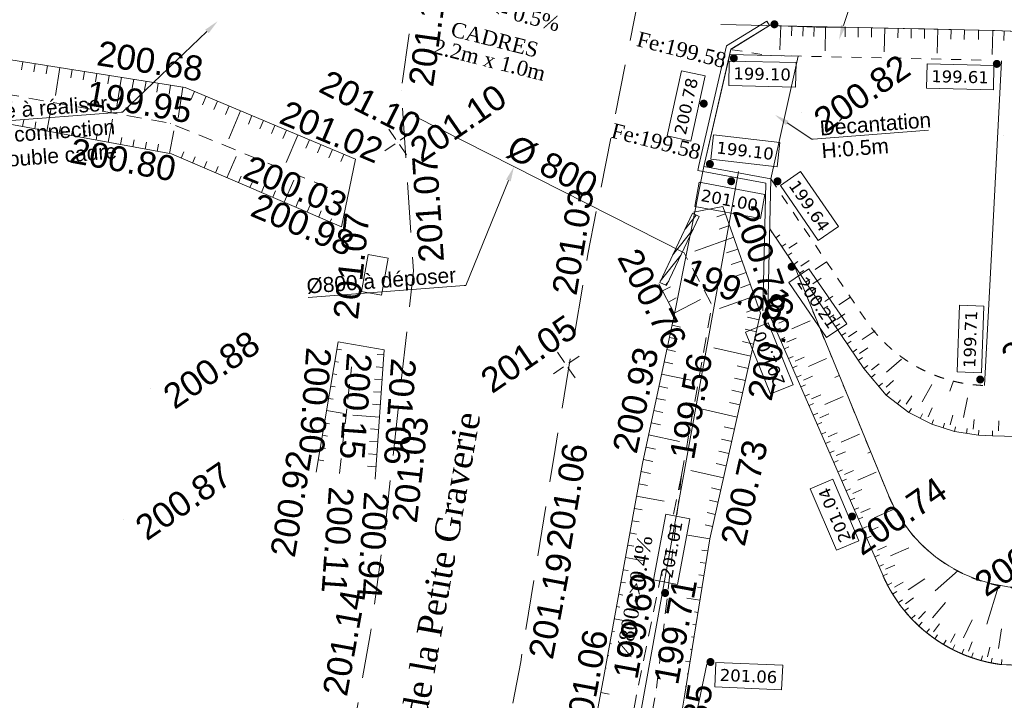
# Model space of a CAD drawing. Header units: millimetres. Extents: x -446952 to 537903, y -185749 to 168493.
# Tile 35 of 155: x -202182 to -162685, y 78045 to 105338. Entities that reach past the tile are written whole.
import ezdxf
from ezdxf.xclip import XClip

# ---------------------------------------------------------------- set-up
doc = ezdxf.new("R2010")
doc.units = ezdxf.units.MM
doc.header["$MEASUREMENT"] = 0
doc.header["$XCLIPFRAME"] = 0
for name, pattern in [('CHEMIN', [3000, 2000, -1000]), ('FOSSE', [1000, 600, -400]), ('Grille', [800, 400, -400]), ('Wipeout_Contour', [1000, 0, -1000])]:
    doc.linetypes.add(name, pattern=pattern)
for name, color, linetype in [('02 AF-17-0322 ZAE POMME- CHANTIER-2018-09-26_2_-3 CALLAGE 3D PLATEFORME NOUE DE DERIVATION', 7, 'Continuous'), ('02 AF-17-0322 ZAE POMME- CHANTIER-2018-09-26_2_0000-VALORIS-NOUE DERIV BASSIN', 7, 'Continuous'), ('02 AF-17-0322 ZAE POMME- CHANTIER-2018-09-26_2_0000-VALORIS-NOUE DERIV BASSIN TEXTE ET COTES', 7, 'Continuous'), ('02 AF-17-0322 ZAE POMME- CHANTIER-2018-09-26_2_2D - Dessins placés - Géomètre.2D', 7, 'Continuous'), ('02 AF-17-0322 ZAE POMME- CHANTIER-2018-09-26_2_X-PTS TOPO-TEXTE TOPOALT', 7, 'Continuous'), ('02 AF-17-0322 ZAE POMME- CHANTIER-2018-09-26_2_X-PTS TOPO-TOPOPOINT', 7, 'Continuous'), ('02 AF-17-0322 ZAE POMME- CHANTIER-2018-09-26_2_Y-FDP TOPO-TOP_AXE_FOSSE', 7, 'Continuous'), ('02 AF-17-0322 ZAE POMME- CHANTIER-2018-09-26_2_Y-FDP TOPO-TOP_BARBULE', 7, 'Continuous'), ('02 AF-17-0322 ZAE POMME- CHANTIER-2018-09-26_2_Y-FDP TOPO-TOP_BATI', 7, 'Continuous'), ('02 AF-17-0322 ZAE POMME- CHANTIER-2018-09-26_2_Y-FDP TOPO-TOP_BORNE', 7, 'Continuous'), ('02 AF-17-0322 ZAE POMME- CHANTIER-2018-09-26_2_Y-FDP TOPO-TOP_TALUS', 7, 'Continuous'), ('02 AF-17-0322 ZAE POMME- CHANTIER-2018-09-26_2_Y-FDP TOPO-TOP_VOIRIE', 7, 'Continuous'), ('02 AF-17-0322 ZAE POMME- CHANTIER-2018-09-26_2_Y-RESEAU EXISTANT FDP-TOP_PLUVIAL_800', 7, 'Continuous'), ('02 AF-17-0322 ZAE POMME- CHANTIER-2018-09-26_2_Y-RESEAU EXISTANT FDP-TOP_PLUVIAL_TEXTE', 7, 'Continuous'), ('02 AF-17-0322 ZAE POMME- CHANTIER-2018-09-26_2_Y-RESEAU EXISTANT FDP-TOP_PTT_symb', 7, 'Continuous'), ('2D - Dessins placés - Géomètre.2D', 7, 'Continuous')]:
    doc.layers.add(name, color=color, linetype=linetype)
doc.styles.add('STYLE_GENERE_1', font='txt')
doc.styles.add('STYLE_GENERE_3', font='verdana.ttf')
doc.styles.add('STYLE_GENERE_4', font='txt')

# ---------------------------------------------------------------- blocks, each defined once
blk = doc.blocks.new('Dessin_1_2', base_point=(-56559339, -2771872408))
at = {"color": 254, "linetype": 'Wipeout_Contour', "lineweight": 0, "ltscale": 2094265.569888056}
blk.add_wipeout([(-446952, -185749), (537903, -185749), (537903, 168493), (-446952, 168064)], dxfattribs=at).dxf.layer = '02 AF-17-0322 ZAE POMME- CHANTIER-2018-09-26_2_2D - Dessins placés - Géomètre.2D'
at = {"layer": '02 AF-17-0322 ZAE POMME- CHANTIER-2018-09-26_2_0000-VALORIS-NOUE DERIV BASSIN TEXTE ET COTES', "linetype": 'Continuous', "lineweight": 15}
for points in [[(-194739, 104940), (-194601, 104795), (-194236, 105282)], [(-194739, 104940), (-194601, 104795), (-194236, 105282)], [(-171775, 105244, 1), (-172039, 105063, 1)], [(-169035, 105076), (-169226, 105136), (-169313, 104534)], [(-169035, 105076), (-169226, 105136), (-169313, 104534)], [(-173404, 103885, 1), (-173667, 103703, 1)], [(-162853, 103658, 1), (-163117, 103476, 1)], [(-174609, 102064, 1), (-174872, 101883, 1)], [(-171448, 101113), (-171338, 101279), (-171893, 101527)], [(-174363, 99644, 1), (-174627, 99463, 1)], [(-182671, 98928), (-182485, 98853), (-182352, 99446)], [(-182671, 98928), (-182485, 98853), (-182352, 99446)], [(-173511, 98951, 1), (-173774, 98770, 1)], [(-171651, 98949, 1), (-171915, 98768, 1)], [(-171083, 95524, 1), (-171346, 95342, 1)], [(-172116, 93554, 1), (-172379, 93373, 1)], [(-163521, 91000, 1), (-163784, 90818, 1)], [(-168660, 85506, 1), (-168924, 85325, 1)], [(-176160, 82439, 1), (-176423, 82258, 1)], [(-174340, 79672, 1), (-174604, 79491, 1)]]:
    blk.add_hatch(color=7, dxfattribs=at).paths.add_polyline_path(points)
at = {"layer": '02 AF-17-0322 ZAE POMME- CHANTIER-2018-09-26_2_Y-FDP TOPO-TOP_BATI', "linetype": 'Continuous', "lineweight": 15, "true_color": 0xa80f02}
h = blk.add_hatch(dxfattribs=at)
h.set_pattern_fill('ANSI31_0002', color=14, style=0, pattern_type=2)
h.set_pattern_definition([(52.07999562, (-400989695.41, -426957145.74), (-200.3726431, 156.09823354), [])])
h.paths.add_polyline_path([(-176506, 94804), (-176234, 94675), (-174923, 97446), (-175194, 97574)])
at = {"layer": '02 AF-17-0322 ZAE POMME- CHANTIER-2018-09-26_2_-3 CALLAGE 3D PLATEFORME NOUE DE DERIVATION', "color": 8, "linetype": 'Continuous', "lineweight": 15, "flags": 128}
for points in [[(-173650, 104141), (-174737, 99445)], [(-174973, 99285), (-172254, 98785), (-172367, 93658)]]:
    blk.add_lwpolyline(points, dxfattribs=at)
at = {"layer": '02 AF-17-0322 ZAE POMME- CHANTIER-2018-09-26_2_0000-VALORIS-NOUE DERIV BASSIN', "color": 7, "linetype": 'Continuous', "lineweight": 15}
for p, q in [((-172099, 105110), (-172099, 105111)), ((-171652, 105094), (-171687, 104136)), ((-171204, 105077), (-171218, 104696)), ((-170756, 105061), (-170770, 104682)), ((-170308, 105044), (-170322, 104668)), ((-169861, 105028), (-169871, 104091)), ((-169073, 105039), (-169075, 104655)), ((-168541, 105028), (-168550, 104644)), ((-168010, 105016), (-168018, 104632)), ((-167478, 105004), (-167499, 104044)), ((-166946, 104993), (-166955, 104609)), ((-166415, 104981), (-166423, 104597)), ((-165883, 104969), (-165891, 104585)), ((-165351, 104957), (-165372, 103998)), ((-164820, 104946), (-164828, 104562)), ((-164288, 104934), (-164296, 104550)), ((-163717, 104922), (-163725, 104538)), ((-163146, 104909), (-163177, 103949)), ((-162690, 104890), (-162706, 104506)), ((-172095, 96951), (-172095, 96951)), ((-171855, 96595), (-171689, 96706)), ((-171329, 96172), (-170997, 96395)), ((-171615, 96238), (-171449, 96350)), ((-171375, 95882), (-171209, 95993)), ((-171134, 95525), (-170969, 95637)), ((-170849, 95459), (-170517, 95682)), ((-170277, 95326), (-169818, 95635)), ((-170894, 95169), (-170729, 95280)), ((-170654, 94812), (-170489, 94924)), ((-170369, 94746), (-170037, 94969)), ((-170414, 94456), (-170249, 94568)), ((-170174, 94099), (-170009, 94211)), ((-169888, 94033), (-169557, 94256)), ((-169317, 93900), (-168858, 94209)), ((-172167, 93653), (-172167, 93653)), ((-169934, 93743), (-169768, 93855)), ((-172002, 93274), (-171819, 93354)), ((-171736, 93164), (-171369, 93324)), ((-171204, 92945), (-170471, 93264)), ((-169694, 93386), (-169528, 93498)), ((-169408, 93320), (-169077, 93543)), ((-171837, 92895), (-171654, 92975)), ((-169454, 93030), (-169288, 93142)), ((-168937, 92619), (-168605, 92842)), ((-168381, 92510), (-167864, 92859)), ((-171672, 92516), (-171489, 92596)), ((-171406, 92406), (-171040, 92566)), ((-169214, 92673), (-169048, 92785)), ((-168991, 92341), (-168825, 92453)), ((-171507, 92137), (-171324, 92216)), ((-168767, 92009), (-168601, 92121)), ((-168489, 91955), (-168158, 92178)), ((-171342, 91758), (-171159, 91837)), ((-171076, 91648), (-170710, 91807)), ((-170545, 91428), (-169811, 91747)), ((-168543, 91677), (-168378, 91789)), ((-167417, 91207), (-166814, 91732)), ((-171177, 91378), (-170994, 91458)), ((-168320, 91345), (-168160, 91466)), ((-168014, 91293), (-167702, 91543)), ((-171012, 90999), (-170829, 91079)), ((-170746, 90889), (-170380, 91049)), ((-169481, 90989), (-169303, 91066)), ((-168020, 90991), (-167867, 91120)), ((-167424, 90597), (-167133, 90871)), ((-164876, 90441), (-164720, 90858)), ((-170847, 90620), (-170664, 90700)), ((-167720, 90637), (-167567, 90766)), ((-165985, 90013), (-165586, 90706)), ((-170682, 90241), (-170499, 90321)), ((-170416, 90131), (-170050, 90291)), ((-169885, 89911), (-169151, 90231)), ((-167420, 90283), (-167282, 90427)), ((-166965, 89933), (-166844, 90091)), ((-166624, 89922), (-166395, 90250)), ((-164321, 89392), (-164166, 90177)), ((-170517, 89862), (-170334, 89941)), ((-166511, 89583), (-166404, 89752)), ((-165743, 89413), (-165575, 89776)), ((-170352, 89482), (-170169, 89562)), ((-170086, 89373), (-169720, 89532)), ((-166055, 89349), (-165963, 89527)), ((-165598, 89114), (-165522, 89299)), ((-164857, 89087), (-164751, 89473)), ((-163939, 88913), (-163891, 89310)), ((-170187, 89103), (-170004, 89183)), ((-165139, 88968), (-165079, 89158)), ((-164681, 88822), (-164636, 89016)), ((-164202, 88750), (-164173, 88948)), ((-163724, 88679), (-163705, 88878)), ((-162912, 88849), (-162898, 89249)), ((-170022, 88724), (-169839, 88804)), ((-169756, 88614), (-169390, 88774)), ((-169225, 88395), (-168491, 88714)), ((-163159, 88657), (-163152, 88857)), ((-169857, 88345), (-169674, 88425)), ((-169692, 87966), (-169509, 88045)), ((-169426, 87856), (-169060, 88015)), ((-168161, 87955), (-168046, 88005)), ((-169527, 87586), (-169344, 87666)), ((-169362, 87207), (-169179, 87287)), ((-169197, 86828), (-169014, 86908)), ((-169097, 87097), (-168730, 87257)), ((-168565, 86878), (-167831, 87197)), ((-169032, 86449), (-168849, 86529)), ((-168867, 86070), (-168684, 86150)), ((-168767, 86339), (-168400, 86499)), ((-168702, 85691), (-168519, 85770)), ((-168437, 85581), (-168070, 85740)), ((-168537, 85311), (-168354, 85391)), ((-167905, 85361), (-167171, 85680)), ((-168372, 84932), (-168189, 85012)), ((-168107, 84822), (-167740, 84982)), ((-166841, 84922), (-166622, 85018)), ((-168208, 84553), (-168024, 84633)), ((-168043, 84174), (-167859, 84254)), ((-167777, 84064), (-167410, 84224)), ((-167245, 83845), (-166511, 84164)), ((-167878, 83795), (-167694, 83874)), ((-167713, 83415), (-167529, 83495)), ((-167447, 83306), (-167080, 83466)), ((-167548, 83036), (-167364, 83116)), ((-165455, 82437), (-164537, 83245)), ((-167369, 82663), (-167191, 82756)), ((-167093, 82582), (-166745, 82779)), ((-166539, 82469), (-165872, 82911)), ((-163387, 81094), (-162923, 82625)), ((-167165, 82304), (-166994, 82408)), ((-166652, 81916), (-166334, 82159)), ((-166936, 81959), (-166773, 82075)), ((-165561, 81358), (-165038, 81964)), ((-166685, 81630), (-166530, 81757)), ((-166412, 81320), (-166266, 81457)), ((-166124, 81316), (-165843, 81601)), ((-166118, 81029), (-165982, 81176)), ((-165519, 80795), (-165279, 81115)), ((-164317, 80553), (-163979, 81278)), ((-165804, 80759), (-165679, 80915)), ((-165473, 80511), (-165359, 80675)), ((-164848, 80361), (-164654, 80711)), ((-162914, 80119), (-162794, 80910)), ((-165126, 80286), (-165023, 80457)), ((-164764, 80086), (-164673, 80264)), ((-164125, 80022), (-163980, 80396)), ((-164389, 79910), (-164311, 80094)), ((-164004, 79761), (-163938, 79950)), ((-163608, 79639), (-163556, 79832)), ((-163361, 79786), (-163270, 80176)), ((-163206, 79544), (-163167, 79741)), ((-162798, 79477), (-162778, 79676))]:
    blk.add_line(p, q, dxfattribs=at)
at = {"layer": '02 AF-17-0322 ZAE POMME- CHANTIER-2018-09-26_2_0000-VALORIS-NOUE DERIV BASSIN', "color": 7, "linetype": 'Continuous', "lineweight": 15, "flags": 128}
for points in [[(-161323, 104833), (-163146, 104909), (-164288, 104934), (-165883, 104969), (-167478, 105004), (-169073, 105039), (-169861, 105028), (-172099, 105110)], [(91957, 122435), (74101, 120937), (55590, 119451), (36910, 115667), (17971, 111853), (3778, 108451), (-27734, 102009), (-38190, 99301), (-51372, 99477), (-73355, 100354), (-90197, 100817), (-113914, 103255), (-139446, 103902), (-163072, 104907), (-174058, 105149)], [(-174737, 99445), (-173653, 104159), (-172107, 105106), (-172211, 105277), (-173829, 104286), (-174933, 99485), (-174973, 99285)], [(-173650, 104141), (-172107, 105106)], [(-173650, 104141), (-174737, 99445)], [(-162792, 103692), (-163188, 96190), (-163476, 90671)], [(-181525, 64201), (-178773, 78852), (-177199, 87543), (-175916, 93546), (-174737, 99445)], [(-179757, 63830), (-173341, 99247)], [(-174973, 99285), (-172254, 98785), (-172367, 93658)], [(-174737, 99445), (-172051, 98951), (-172167, 93653)], [(-161082, 88589), (-161240, 88594), (-162199, 88626), (-163159, 88657), (-163724, 88679), (-164681, 88822), (-165598, 89114), (-166511, 89583), (-167420, 90283), (-168320, 91345), (-169214, 92673), (-170174, 94099), (-171134, 95525), (-172095, 96951)], [(-171134, 95525), (-167334, 86272), (-167064, 85701), (-166735, 85161), (-166351, 84660), (-165916, 84201), (-165436, 83790), (-164915, 83433), (-164359, 83132), (-163774, 82891), (-163168, 82713), (-162546, 82600), (-161916, 82553), (-157695, 82460)], [(-172167, 93653), (-167548, 83036), (-167237, 82421), (-166857, 81845), (-166414, 81317), (-165913, 80843), (-165362, 80430), (-164766, 80082), (-164135, 79805), (-163476, 79603), (-162798, 79477), (-161629, 79440)], [(-174623, 79488), (-177979, 63456)]]:
    blk.add_lwpolyline(points, dxfattribs=at)
at = {"layer": '02 AF-17-0322 ZAE POMME- CHANTIER-2018-09-26_2_0000-VALORIS-NOUE DERIV BASSIN', "color": 7, "linetype": 'Grille', "lineweight": 15, "flags": 128}
for points in [[(369744, 142570), (353326, 140998), (349053, 139887), (348101, 139640), (347149, 139393), (346198, 139145), (345246, 138898), (344294, 138651), (343342, 138403), (342390, 138156), (341438, 137908), (340486, 137661), (339534, 137414), (338734, 137234), (338018, 137082), (337553, 137014), (337132, 136958), (336529, 136842), (335810, 136690), (335093, 136589), (334376, 136488), (333659, 136388), (332703, 136184), (331746, 135981), (330790, 135778), (329834, 135575), (328899, 135161), (327965, 134747), (327031, 134334), (326096, 133920), (325162, 133507), (324228, 133093), (323306, 132681), (322360, 132488), (321414, 132294), (320468, 132101), (319522, 131907), (318649, 131759), (317776, 131611), (316903, 131463), (316030, 131314), (315157, 131166), (314284, 131018), (313485, 130862), (312685, 130707), (311885, 130551), (311086, 130396), (310286, 130240), (309588, 130105), (308890, 129969), (308192, 129833), (307185, 129707), (306178, 129581), (305171, 129455), (304164, 129329), (303284, 129219), (302404, 129109), (301524, 128998), (300644, 128888), (299765, 128777), (298885, 128667), (298202, 128707), (297527, 128692), (296852, 128676), (295985, 128635), (295121, 128580), (294259, 128513), (293590, 128416), (292921, 128318), (292252, 128221), (291586, 128107), (290921, 127985), (290256, 127864), (289482, 127726), (288708, 127589), (288542, 127554), (287638, 127386), (286735, 127218), (285831, 127050), (284927, 126882), (284024, 126714), (283120, 126547), (282923, 126510), (281956, 126330), (280988, 126151), (280021, 125971), (279053, 125791), (278085, 125612), (277118, 125432), (276150, 125252), (275183, 125073), (274332, 124915), (273481, 124757), (272630, 124598), (271779, 124440), (270928, 124282), (270077, 124124), (269959, 124077), (268986, 123898), (268012, 123719), (267039, 123540), (266065, 123361), (265092, 123182), (264118, 123002), (263145, 122823), (262171, 122644), (261198, 122465), (260224, 122286), (259250, 122107), (258277, 121928), (256385, 121606), (254133, 121253), (252494, 121030), (251615, 120931), (250736, 120869), (249856, 120807), (248878, 120772), (247899, 120741), (246921, 120709), (245935, 120677), (244949, 120645), (243964, 120614), (242978, 120582), (241992, 120550), (241006, 120518), (240020, 120486), (239035, 120454), (238049, 120423), (237459, 120411), (236665, 120384), (235870, 120357), (235102, 120545), (234334, 120733), (233566, 120922), (232587, 121161), (231609, 121400), (230631, 121639), (229653, 121878), (228768, 122095), (227884, 122311), (227000, 122527), (226141, 122748), (225286, 122852), (224437, 122821), (223588, 122790), (222739, 122758), (221891, 122727), (221043, 122698), (220196, 122669), (219349, 122640), (218747, 122629), (218029, 122607), (217310, 122585), (216592, 122563), (215639, 122486), (214686, 122409), (213733, 122332), (213024, 122275), (212316, 122217), (211607, 122160), (210611, 122079), (209614, 121999), (208617, 121918), (207620, 121838), (206623, 121757), (205728, 121685), (204832, 121613), (203937, 121541), (203041, 121469), (202146, 121397), (201250, 121325), (200412, 121256), (199457, 121179), (198501, 121102), (197546, 121025), (196590, 120948), (195635, 120871), (194844, 120807), (194645, 120791), (193854, 120728), (192994, 120658), (192134, 120589), (191273, 120520), (190413, 120450), (189553, 120381), (188629, 120091), (187706, 119739), (186779, 119386), (185882, 119045), (184982, 118703), (184079, 118359), (183172, 118014), (182349, 117709), (181527, 117403), (180704, 117098), (179881, 116792), (178973, 116679), (178063, 116604), (177154, 116528), (176244, 116453), (175335, 116378), (174426, 116303), (173516, 116228), (172584, 116151), (171651, 116074), (170719, 115997), (169787, 115920), (169209, 115871), (168255, 115795), (167302, 115718), (166348, 115641), (165394, 115564), (164440, 115487), (163486, 115410), (162532, 115334), (161578, 115257), (160624, 115180), (159670, 115103), (158716, 115026), (157763, 114949), (156809, 114872), (155855, 114796), (154901, 114719), (153947, 114642), (152978, 114567), (152790, 114542), (151821, 114468), (150852, 114393), (149883, 114318), (148914, 114243), (147945, 114169), (146977, 114094), (146008, 114019), (145039, 113944), (144070, 113869), (142951, 114036), (141832, 114264), (140718, 114490), (139610, 114714), (138507, 114937), (137410, 115158), (136386, 115372), (135368, 115584), (134356, 115794), (133351, 115800), (132413, 115724), (131475, 115648), (130537, 115572), (129599, 115496), (128661, 115419), (127723, 115343), (126785, 115267), (125846, 115191), (124908, 115115), (123970, 115038), (123032, 114962), (122094, 114886), (121156, 114810), (120218, 114734), (119280, 114657), (119245, 114647), (118252, 114567), (117259, 114488), (116267, 114408), (115274, 114328), (114281, 114248), (113333, 114172), (112385, 114096), (111436, 114020), (110488, 113944), (109540, 113868), (108592, 113792), (107643, 113716), (106708, 113641), (105772, 113565), (104837, 113490), (103901, 113415), (102965, 113340), (102030, 113265), (101094, 113190), (100895, 113174), (100129, 113112), (99363, 113051), (98597, 112989), (97831, 112928), (96974, 112673), (96123, 112359), (95271, 112045), (94419, 111731), (93604, 111431), (92835, 111150), (92020, 110850), (91205, 110550), (90390, 110249), (89583, 109952), (88776, 109655), (87969, 109357), (86980, 109239), (85988, 109160), (84996, 109080), (84004, 109000), (83012, 108921), (82019, 108841), (81027, 108761), (80035, 108682), (79043, 108602), (78051, 108523), (77059, 108443), (76269, 108379), (75478, 108315), (74631, 108248), (73834, 108184), (73037, 108120), (72241, 108057), (71378, 107982), (70517, 107889), (69659, 107762), (68800, 107635), (68084, 107499), (67370, 107348), (66655, 107197), (65989, 107043), (65323, 106875), (64658, 106707), (63949, 106494), (63241, 106268), (62533, 106042), (61587, 105699), (60641, 105355), (59695, 105011), (59043, 104802), (58438, 104614), (57837, 104426), (57239, 104239), (56646, 104052), (56044, 103872), (55197, 103583), (54258, 103253), (53318, 102923), (52379, 102593), (51440, 102263), (50507, 101917), (49574, 101571), (48641, 101225), (47708, 100879), (46775, 100532), (46022, 100199), (45268, 99865), (44515, 99531), (43848, 99247), (43182, 98966), (42515, 98686), (41842, 98429), (41167, 98181), (40493, 97932), (39691, 97659), (38887, 97401), (38083, 97142), (37436, 96963), (36789, 96789), (36141, 96615), (35192, 96376), (34242, 96141), (33292, 95905), (32316, 95687), (31340, 95470), (30364, 95252), (29388, 95034), (28412, 94816), (27514, 94671), (26617, 94527), (25720, 94382), (24860, 94245), (24058, 94122), (23257, 93998), (22454, 93874), (21681, 93751), (20907, 93627), (20730, 93599), (19956, 93475), (19182, 93351), (18260, 93205), (17285, 93048), (16310, 92891), (15335, 92735), (14361, 92578), (13386, 92421), (12412, 92265), (11438, 92108), (10465, 91951), (9491, 91795), (8518, 91638), (7545, 91482), (6570, 91324), (5595, 91166), (4620, 91008), (3645, 90850), (2671, 90692), (1697, 90534), (722, 90377), (-252, 90219), (-1226, 90061), (-2213, 89901), (-3201, 89741), (-4189, 89581), (-5177, 89421), (-6165, 89261), (-7153, 89101), (-8141, 88941), (-9129, 88781), (-10117, 88621), (-11105, 88461), (-12093, 88301), (-13081, 88141), (-14069, 87981), (-15057, 87821), (-16045, 87661), (-17033, 87501), (-18021, 87341), (-19009, 87181), (-19997, 87021), (-20985, 86861), (-21912, 86697), (-22839, 86532), (-23766, 86367), (-23725, 86409), (-24567, 86275), (-25409, 86140), (-26251, 86005), (-27199, 85815), (-28147, 85625), (-29096, 85435), (-30044, 85244), (-30992, 85054), (-31953, 84796), (-33541, 84448), (-36350, 84050), (-38977, 83804), (-40660, 83720), (-41587, 83638), (-42362, 83628), (-43136, 83624), (-43911, 83620), (-44686, 83616), (-45701, 83612), (-46717, 83609), (-47733, 83605), (-48748, 83602), (-49764, 83598), (-50780, 83595), (-51795, 83591), (-52619, 83586), (-53443, 83582), (-54268, 83577), (-55092, 83572), (-55293, 83572), (-56275, 83568), (-57256, 83564), (-58238, 83560), (-59103, 83979), (-59958, 84629), (-60813, 85278), (-61668, 85928), (-62519, 86153), (-63379, 86140), (-64239, 86126), (-65099, 86113), (-65829, 86095), (-66559, 86078), (-67289, 86060), (-68186, 86031), (-69083, 86002), (-69980, 85974), (-70877, 85945), (-71774, 85916), (-72503, 86038), (-73232, 86159), (-73749, 86283), (-74691, 86292), (-75634, 86299), (-76576, 86283), (-77266, 86262), (-77957, 86228), (-78648, 86178), (-79541, 86146), (-80434, 86115), (-81327, 86084), (-82220, 86053), (-83114, 86021), (-84007, 85990), (-84900, 85959), (-85945, 85907), (-86991, 85855), (-88037, 85802), (-89085, 85744), (-90163, 85207), (-91247, 84667), (-92366, 84078), (-93495, 83486), (-94635, 82890), (-95786, 82291), (-96948, 81688), (-97732, 81292), (-98516, 80895), (-99300, 80498), (-100232, 80655), (-101164, 80811), (-102096, 80968), (-103028, 81125), (-103960, 81281), (-104891, 81438), (-105830, 81526), (-106776, 81545), (-107710, 81559), (-108643, 81573), (-109577, 81587), (-110510, 81601), (-111443, 81615), (-112377, 81629), (-113108, 81645), (-113837, 81661), (-114566, 81676), (-115294, 81691), (-116019, 81707), (-116744, 81723), (-117468, 81738), (-118192, 81754), (-119150, 81772), (-120110, 81790), (-121071, 81808), (-122031, 81826), (-122991, 81845), (-123951, 81863), (-124912, 81881), (-125866, 81898), (-126821, 81916), (-127775, 81933), (-128730, 81950), (-129684, 81967), (-130639, 81984), (-131593, 82002), (-132548, 82019), (-133502, 82036), (-134457, 82053), (-135411, 82070), (-136366, 82088), (-137320, 82105), (-138275, 82122), (-139230, 82139), (-140184, 82157), (-141214, 82174), (-142244, 82191), (-143275, 82209), (-144305, 82226), (-145335, 82244), (-146286, 82260), (-147237, 82277), (-148187, 82294), (-149138, 82310), (-150089, 82327), (-151040, 82344), (-151990, 82360), (-152941, 82377), (-153892, 82394), (-154843, 82410), (-155793, 82427), (-156744, 82443), (-157695, 82460), (-158645, 82477), (-159596, 82493), (-160547, 82510), (-161498, 82527, -0.311801), (-167334, 86272), (-171134, 95525), (-172095, 96951)], [(-172051, 98951), (-168256, 93314, 0.240821), (-163476, 90669), (-163473, 90669)]]:
    blk.add_lwpolyline(points, format="xyb", dxfattribs=at)
at = {"layer": '02 AF-17-0322 ZAE POMME- CHANTIER-2018-09-26_2_0000-VALORIS-NOUE DERIV BASSIN', "color": 7, "linetype": 'Continuous', "lineweight": 15, "flags": 128}
blk.add_lwpolyline([(-162403, 79451), (-162798, 79477, -0.263173), (-167548, 83036), (-172167, 93653)], format="xyb", dxfattribs=at)
blk.add_lwpolyline([(-172049, 98953), (-174737, 99445), (-173697, 103941), (-170951, 103880)], close=True, dxfattribs=at)
at = {"layer": '02 AF-17-0322 ZAE POMME- CHANTIER-2018-09-26_2_0000-VALORIS-NOUE DERIV BASSIN', "color": 7, "linetype": 'Grille', "lineweight": 15, "flags": 128}
blk.add_lwpolyline([(-163617, 103719), (-164314, 103734), (-165909, 103769), (-167504, 103805), (-172177, 103907), (-173649, 104141)], dxfattribs=at)
at = {"layer": '02 AF-17-0322 ZAE POMME- CHANTIER-2018-09-26_2_0000-VALORIS-NOUE DERIV BASSIN TEXTE ET COTES', "color": 7, "linetype": 'Continuous', "lineweight": 15}
for p, q in [((-169130, 105106), (-168627, 106680)), ((-169130, 105106), (-168627, 106680)), ((-194670, 104867), (-198053, 101633)), ((-194670, 104867), (-198053, 101633)), ((-198106, 101629), (-213050, 100487)), ((-198106, 101629), (-213050, 100487)), ((-198053, 101633), (-198106, 101629)), ((-198053, 101633), (-198106, 101629)), ((-171393, 101196), (-170408, 100545)), ((-170354, 100549), (-165721, 100903)), ((-170408, 100545), (-170354, 100549)), ((-182578, 98891), (-184292, 94684)), ((-182578, 98891), (-184292, 94684)), ((-184346, 94680), (-190611, 94201)), ((-184346, 94680), (-190611, 94201)), ((-184292, 94684), (-184346, 94680)), ((-184292, 94684), (-184346, 94680))]:
    blk.add_line(p, q, dxfattribs=at)
at = {"layer": '02 AF-17-0322 ZAE POMME- CHANTIER-2018-09-26_2_0000-VALORIS-NOUE DERIV BASSIN TEXTE ET COTES', "color": 7, "linetype": 'Continuous', "lineweight": 15, "flags": 128}
for points in [[(-173738, 102697), (-173716, 103677), (-171038, 103617), (-171059, 102637)], [(-165801, 102587), (-165779, 103567), (-163100, 103508), (-163122, 102528)], [(-175253, 100466), (-176210, 100676), (-175636, 103293), (-174679, 103083)], [(-174459, 99749), (-174345, 100722), (-171683, 100411), (-171797, 99437)], [(-171668, 98691), (-170860, 99246), (-169342, 97039), (-170149, 96483)], [(-175105, 97854), (-174926, 98818), (-172292, 98331), (-172470, 97367)], [(-171332, 94796), (-170525, 95352), (-169006, 93144), (-169813, 92589)], [(-163602, 91179), (-164582, 91215), (-164486, 93892), (-163506, 93857)], [(-171159, 90697), (-172068, 90329), (-173073, 92813), (-172164, 93181)], [(-168518, 84446), (-169419, 84061), (-170470, 86526), (-169569, 86911)], [(-175790, 82693), (-176754, 82871), (-176267, 85506), (-175303, 85328)], [(-174293, 78581), (-174253, 79560), (-171575, 79450), (-171616, 78471)]]:
    blk.add_lwpolyline(points, close=True, dxfattribs=at)
at = {"layer": '02 AF-17-0322 ZAE POMME- CHANTIER-2018-09-26_2_X-PTS TOPO-TOPOPOINT', "color": 14, "linetype": 'Continuous', "lineweight": 15, "true_color": 0xa80f02}
for p, q in [((-195545, 102623), (-195545, 102623)), ((-186879, 102497), (-186879, 102497)), ((-170826, 101624), (-170826, 101624)), ((-196127, 101182), (-196127, 101183)), ((-186318, 101457), (-186318, 101457)), ((-187019, 100432), (-187019, 100432)), ((-162737, 100690), (-162737, 100690)), ((-196099, 99954), (-196099, 99954)), ((-188718, 99741), (-188718, 99741)), ((-189817, 98604), (-189817, 98604)), ((-175152, 97614), (-175151, 97614)), ((-173976, 97842), (-173976, 97842)), ((-174921, 97447), (-174921, 97447)), ((-189269, 97038), (-189269, 97038)), ((-175532, 95989), (-175532, 95989)), ((-188205, 95916), (-188205, 95916)), ((-179389, 95941), (-179389, 95941)), ((-186387, 95270), (-186387, 95270)), ((-188473, 94443), (-188473, 94443)), ((-176544, 94750), (-176544, 94750)), ((-176233, 94676), (-176233, 94676)), ((-187662, 94300), (-187662, 94300)), ((-174413, 93908), (-174413, 93908)), ((-175916, 93546), (-175916, 93546)), ((-172462, 93566), (-172462, 93566)), ((-189413, 92427), (-189413, 92427)), ((-187559, 92096), (-187559, 92096)), ((-163299, 92136), (-163299, 92136)), ((-188868, 91419), (-188868, 91419)), ((-180259, 91494), (-180259, 91494)), ((-196918, 90549), (-196918, 90549)), ((-180702, 88104), (-180702, 88104)), ((-177199, 87543), (-177199, 87543)), ((-190283, 87195), (-190283, 87195)), ((-189355, 87144), (-189355, 87144)), ((-187924, 86907), (-187924, 86907)), ((-175628, 87075), (-175628, 87075)), ((-198035, 85280), (-198035, 85280)), ((-187525, 84973), (-187525, 84973)), ((-174499, 84527), (-174499, 84527)), ((-169351, 84680), (-169351, 84680)), ((-164373, 83028), (-164373, 83028)), ((-188119, 80670), (-188119, 80670)), ((-182083, 79588), (-182083, 79588)), ((-178774, 78852), (-178773, 78852)), ((-177386, 78550), (-177386, 78550)), ((-176646, 78431), (-176646, 78431)), ((-175504, 78292), (-175504, 78292))]:
    blk.add_line(p, q, dxfattribs=at)
at = {"layer": '02 AF-17-0322 ZAE POMME- CHANTIER-2018-09-26_2_Y-FDP TOPO-TOP_AXE_FOSSE', "color": 14, "linetype": 'FOSSE', "lineweight": 15, "true_color": 0xa80f02, "flags": 128}
for points in [[(-189817, 98604), (-196127, 101182), (-216856, 104873), (-220416, 105312)], [(-175628, 87075), (-174413, 93908), (-175532, 95989)], [(-189355, 87144), (-188868, 91419)], [(-175628, 87075), (-177386, 78550), (-180064, 64027), (-183347, 46375)], [(-175628, 87075), (-176646, 78431), (-179338, 63846), (-182659, 46246)]]:
    blk.add_lwpolyline(points, dxfattribs=at)
at = {"layer": '02 AF-17-0322 ZAE POMME- CHANTIER-2018-09-26_2_Y-FDP TOPO-TOP_BARBULE', "color": 14, "linetype": 'Continuous', "lineweight": 15, "true_color": 0xa80f02}
for p, q in [((-202053, 103655), (-202106, 103324)), ((-201559, 103577), (-201612, 103244)), ((-201065, 103499), (-201119, 103163)), ((-200572, 103420), (-200750, 102295)), ((-200078, 103342), (-200132, 103002)), ((-199584, 103264), (-199638, 102922)), ((-199090, 103185), (-199145, 102841)), ((-198596, 103107), (-198651, 102761)), ((-198103, 103029), (-198287, 101866)), ((-197609, 102950), (-197664, 102599)), ((-197115, 102872), (-197171, 102519)), ((-196621, 102794), (-196677, 102438)), ((-196127, 102715), (-196184, 102358)), ((-195633, 102637), (-195831, 101393)), ((-195167, 102463), (-195311, 102121)), ((-194706, 102269), (-194850, 101928)), ((-194246, 102075), (-194389, 101735)), ((-201088, 100872), (-200918, 101797)), ((-193785, 101880), (-193928, 101541)), ((-193324, 101686), (-193799, 100561)), ((-202072, 101053), (-202021, 101329)), ((-201580, 100963), (-201529, 101239)), ((-198630, 100420), (-198457, 101356)), ((-192864, 101491), (-193006, 101155)), ((-192403, 101297), (-192544, 100962)), ((-200597, 100782), (-200545, 101060)), ((-200105, 100691), (-200054, 100970)), ((-199613, 100601), (-199562, 100880)), ((-199121, 100510), (-199070, 100790)), ((-196171, 99967), (-196002, 100885)), ((-191942, 101102), (-192083, 100769)), ((-191482, 100908), (-191622, 100575)), ((-198138, 100329), (-198086, 100611)), ((-197646, 100239), (-197594, 100521)), ((-197154, 100148), (-197102, 100431)), ((-196663, 100058), (-196610, 100341)), ((-191021, 100713), (-191487, 99610)), ((-190560, 100519), (-190700, 100189)), ((-195706, 99787), (-195600, 100037)), ((-190100, 100324), (-190239, 99996)), ((-189639, 100130), (-189777, 99803)), ((-189179, 99935), (-189299, 99649)), ((-195247, 99590), (-195139, 99842)), ((-194787, 99394), (-194678, 99647)), ((-193867, 99001), (-193501, 99858)), ((-194327, 99197), (-194218, 99453)), ((-193407, 98805), (-193297, 99064)), ((-192947, 98608), (-192836, 98869)), ((-191568, 98019), (-191190, 98905)), ((-192488, 98412), (-192376, 98674)), ((-192028, 98216), (-191915, 98480)), ((-191108, 97823), (-190994, 98090)), ((-190648, 97627), (-190533, 97896)), ((-190188, 97430), (-190085, 97672)), ((-189729, 97234), (-189677, 97355)), ((-173875, 97557), (-174213, 97438)), ((-173708, 97086), (-174118, 96941)), ((-173541, 96614), (-175105, 96061)), ((-173374, 96143), (-173826, 95983)), ((-173207, 95672), (-173642, 95518)), ((-173040, 95200), (-173457, 95053)), ((-176392, 94459), (-176076, 94623)), ((-172874, 94729), (-173273, 94588)), ((-176161, 94015), (-175844, 94180)), ((-175930, 93572), (-174869, 94124)), ((-172707, 94258), (-174111, 93761)), ((-172540, 93787), (-173025, 93615)), ((-172520, 93306), (-172982, 93410)), ((-176015, 93085), (-175678, 93014)), ((-172630, 92819), (-173086, 92922)), ((-176119, 92596), (-175779, 92524)), ((-172740, 92331), (-173191, 92433)), ((-189463, 92127), (-189276, 92096)), ((-176224, 92108), (-175879, 92034)), ((-172850, 91843), (-174335, 92178)), ((-187573, 91895), (-187837, 91914)), ((-189545, 91634), (-189397, 91609)), ((-187608, 91396), (-187884, 91416)), ((-176328, 91619), (-175980, 91544)), ((-172960, 91355), (-173400, 91455)), ((-189627, 91140), (-189455, 91112)), ((-187643, 90898), (-187949, 90919)), ((-176433, 91130), (-175257, 90878)), ((-173070, 90868), (-173505, 90966)), ((-189709, 90647), (-189531, 90618)), ((-176537, 90641), (-176181, 90564)), ((-173180, 90380), (-173609, 90477)), ((-189791, 90154), (-189607, 90123)), ((-187678, 90399), (-187989, 90421)), ((-176642, 90152), (-176281, 90075)), ((-189873, 89661), (-189241, 89556)), ((-187713, 89900), (-188029, 89922)), ((-176746, 89663), (-176381, 89585)), ((-173400, 89404), (-174795, 89719)), ((-173290, 89892), (-173714, 89988)), ((-187749, 89401), (-188819, 89477)), ((-189955, 89168), (-189759, 89135)), ((-187784, 88902), (-188110, 88925)), ((-176851, 89174), (-176482, 89095)), ((-173510, 88917), (-173923, 89010)), ((-190037, 88674), (-189835, 88641)), ((-176955, 88685), (-175712, 88419)), ((-173620, 88429), (-174028, 88521)), ((-190119, 88181), (-189911, 88147)), ((-187819, 88404), (-188150, 88427)), ((-177060, 88196), (-176683, 88115)), ((-190201, 87688), (-189987, 87652)), ((-187854, 87905), (-188191, 87929)), ((-177164, 87707), (-176783, 87625)), ((-173730, 87941), (-174132, 88032)), ((-187889, 87406), (-188231, 87430)), ((-173840, 87453), (-174237, 87543)), ((-177259, 87216), (-176881, 87147)), ((-173950, 86966), (-175256, 87260)), ((-177348, 86724), (-176992, 86660)), ((-174060, 86478), (-174435, 86562)), ((-177437, 86232), (-176325, 86031)), ((-177526, 85740), (-177215, 85684)), ((-174170, 85990), (-174517, 86068)), ((-174280, 85502), (-174599, 85574)), ((-177615, 85248), (-177326, 85196)), ((-174389, 85015), (-174681, 85080)), ((-177704, 84756), (-177437, 84708)), ((-174499, 84527), (-175376, 84668)), ((-177793, 84264), (-177549, 84220)), ((-177882, 83772), (-177141, 83638)), ((-174579, 84033), (-174821, 84072)), ((-174658, 83539), (-174880, 83575)), ((-177971, 83280), (-177771, 83244)), ((-174738, 83046), (-174938, 83078)), ((-178061, 82788), (-177883, 82756)), ((-174818, 82552), (-174997, 82581)), ((-178150, 82296), (-177994, 82268)), ((-178239, 81804), (-178105, 81780)), ((-174897, 82059), (-175426, 82144)), ((-174977, 81565), (-175115, 81587)), ((-178328, 81312), (-177957, 81245)), ((-175056, 81071), (-175173, 81090)), ((-178417, 80820), (-178328, 80804)), ((-175136, 80578), (-175232, 80593)), ((-178506, 80328), (-178439, 80316)), ((-178595, 79836), (-178551, 79828)), ((-175215, 80084), (-175291, 80096)), ((-175295, 79590), (-175477, 79620)), ((-178684, 79344), (-178662, 79340)), ((-175374, 79097), (-175408, 79102)), ((-175454, 78603), (-175467, 78605)), ((-178866, 78361), (-178531, 78298))]:
    blk.add_line(p, q, dxfattribs=at)
at = {"layer": '02 AF-17-0322 ZAE POMME- CHANTIER-2018-09-26_2_Y-FDP TOPO-TOP_BATI', "color": 14, "linetype": 'Continuous', "lineweight": 15, "true_color": 0xa80f02, "flags": 128}
for points in [[(-175193, 97575), (-176504, 94805)], [(-175193, 97575), (-174921, 97447)], [(-174921, 97447), (-176233, 94676)], [(-176233, 94676), (-176504, 94805)]]:
    blk.add_lwpolyline(points, dxfattribs=at)
at = {"layer": '02 AF-17-0322 ZAE POMME- CHANTIER-2018-09-26_2_Y-FDP TOPO-TOP_BORNE', "color": 14, "linetype": 'Continuous', "lineweight": 15, "true_color": 0xa80f02}
for p, q in [((-187090, 100535), (-187373, 100947)), ((-186916, 100503), (-186504, 100786)), ((-187122, 100361), (-187534, 100078)), ((-187019, 100432), (-187019, 100432)), ((-186948, 100329), (-186664, 99917)), ((-180330, 91597), (-180613, 92009)), ((-180156, 91565), (-179744, 91848)), ((-180362, 91423), (-180774, 91139)), ((-180259, 91494), (-180259, 91494)), ((-180188, 91391), (-179905, 90979))]:
    blk.add_line(p, q, dxfattribs=at)
at = {"layer": '02 AF-17-0322 ZAE POMME- CHANTIER-2018-09-26_2_Y-FDP TOPO-TOP_TALUS', "color": 14, "linetype": 'Continuous', "lineweight": 15, "true_color": 0xa80f02, "flags": 128}
for points in [[(-188718, 99741), (-195545, 102623), (-217127, 106047), (-220853, 106354)], [(-189269, 97038), (-196099, 99954), (-215999, 103615), (-220442, 82863)], [(-189269, 97038), (-188718, 99741)], [(-175152, 97614), (-173976, 97842), (-172462, 93566), (-174499, 84527), (-175504, 78292)], [(-178774, 78852), (-177199, 87543), (-175916, 93546), (-176544, 94750)], [(-190283, 87195), (-189413, 92427)], [(-189413, 92427), (-187559, 92096)], [(-187924, 86907), (-187559, 92096)], [(-178774, 78852), (-181525, 64201), (-184733, 46921)], [(-175504, 78292), (-177979, 63456), (-181210, 46148)]]:
    blk.add_lwpolyline(points, dxfattribs=at)
at = {"layer": '02 AF-17-0322 ZAE POMME- CHANTIER-2018-09-26_2_Y-FDP TOPO-TOP_VOIRIE', "color": 14, "linetype": 'CHEMIN', "lineweight": 15, "true_color": 0xa80f02, "flags": 128}
for points in [[(-202026, 5188), (-198277, 24154), (-194681, 44059), (-193905, 48645), (-190751, 66066), (-188119, 80670), (-187525, 84973), (-186387, 95270), (-186879, 102497), (-185900, 109517), (-184112, 114873)], [(-196079, 4188), (-192330, 22953), (-188560, 42988), (-187820, 47613), (-184857, 64903), (-182083, 79588), (-180702, 88104), (-179389, 95941), (-176529, 110438)]]:
    blk.add_lwpolyline(points, dxfattribs=at)
at = {"layer": '02 AF-17-0322 ZAE POMME- CHANTIER-2018-09-26_2_Y-RESEAU EXISTANT FDP-TOP_PLUVIAL_800', "color": 122, "linetype": 'Continuous', "lineweight": 15, "true_color": 0x00d59f, "flags": 128}
blk.add_lwpolyline([(-175532, 95989), (-186318, 101457)], dxfattribs=at)
at = {"layer": '02 AF-17-0322 ZAE POMME- CHANTIER-2018-09-26_2_Y-RESEAU EXISTANT FDP-TOP_PTT_symb', "color": 30, "linetype": 'Continuous', "lineweight": 15, "true_color": 0xff6600, "flags": 128}
blk.add_lwpolyline([(-188205, 95916), (-187395, 95769), (-187663, 94295), (-188473, 94443)], close=True, dxfattribs=at)
at = {"layer": '02 AF-17-0322 ZAE POMME- CHANTIER-2018-09-26_2_0000-VALORIS-NOUE DERIV BASSIN TEXTE ET COTES', "color": 7, "linetype": 'Continuous', "lineweight": 15}
for s, insert, char_height, attachment_point, rotation, style in [('\\A1;{\\pqc;\\fTimes New Roman|b0|i0|c0|p22;<- 0.5%}', (-181947, 105506), 600, 5, 345.8113, 'STYLE_GENERE_1'), ('\\A1;{\\pqc;\\fTimes New Roman|b0|i0|c0|p22;Fe:199.58}', (-175633, 104129), 600, 5, 345.8113, 'STYLE_GENERE_1'), ('\\A1;{\\pql;\\fVerdana|b0|i0|c0|p38;199.10}', (-173551, 103182), 480, 4, 358.7264, 'STYLE_GENERE_3'), ('\\A1;{\\pql;\\fVerdana|b0|i0|c0|p38;199.61}', (-165613, 103073), 480, 4, 358.7264, 'STYLE_GENERE_3'), ('\\A1;{\\pql;\\fVerdana|b0|i0|c0|p38;200.78}', (-175693, 100743), 480, 4, 77.6303, 'STYLE_GENERE_3'), ('\\A1;{\\pqc;\\fTimes New Roman|b0|i0|c0|p22;Fe:199.58}', (-176655, 100457), 600, 5, 345.8113, 'STYLE_GENERE_1'), ('\\A1;{\\pql;\\fVerdana|b0|i0|c0|p38;199.10}', (-174226, 100214), 480, 4, 353.3291, 'STYLE_GENERE_3'), ('\\A1;{\\pql;\\fVerdana|b0|i0|c0|p38;199.64}', (-171164, 98823), 480, 4, 304.5271, 'STYLE_GENERE_3'), ('\\A1;{\\pql;\\fVerdana|b0|i0|c0|p38;201.00}', (-174842, 98303), 480, 4, 349.5271, 'STYLE_GENERE_3'), ('\\A1;{\\pqr;\\fArial|b0|i0|c0|p38;Ø800 à déposer}', (-184703, 95410), 600, 3, 4.3706, 'STYLE_GENERE_4'), ('\\A1;{\\pqr;\\fArial|b0|i0|c0|p38;Ø800 à déposer}', (-184703, 95410), 600, 3, 4.3706, 'STYLE_GENERE_4'), ('\\A1;{\\pql;\\fVerdana|b0|i0|c0|p38;200.21}', (-170829, 94928), 480, 4, 304.5271, 'STYLE_GENERE_3'), ('\\A1;{\\pql;\\fVerdana|b0|i0|c0|p38;199.71}', (-164085, 91374), 480, 4, 87.9428, 'STYLE_GENERE_3'), ('\\A1;{\\pql;\\fVerdana|b0|i0|c0|p38;201.00}', (-171679, 90677), 480, 4, 112.0281, 'STYLE_GENERE_3'), ('\\A1;{\\pql;\\fTimes New Roman|b0|i0|c0|p22;Chemin de la Petite Graverie}', (-187746, 72414), 1000, 1, 79.9213, 'STYLE_GENERE_1'), ('\\A1;{\\pql;\\fTimes New Roman|b0|i0|c0|p22;Chemin de la Petite Graverie}', (-187746, 72414), 1000, 1, 79.9213, 'STYLE_GENERE_1'), ('\\A1;{\\pql;\\fVerdana|b0|i0|c0|p38;201.04}', (-169037, 84417), 480, 4, 113.0983, 'STYLE_GENERE_3'), ('\\A1;{\\pqc;\\fTimes New Roman|b0|i0|c0|p22;Ø800 ->0.4%}', (-177518, 82206), 600, 5, 79.6356, 'STYLE_GENERE_1'), ('\\A1;{\\pql;\\fVerdana|b0|i0|c0|p38;201.01}', (-176239, 82956), 480, 4, 79.5271, 'STYLE_GENERE_3'), ('\\A1;{\\pql;\\fVerdana|b0|i0|c0|p38;201.06}', (-174096, 79063), 480, 4, 357.6471, 'STYLE_GENERE_3')]:
    blk.add_mtext(s, dxfattribs=dict(at, insert=insert, char_height=char_height, attachment_point=attachment_point, rotation=rotation, style=style))
at = {"layer": '02 AF-17-0322 ZAE POMME- CHANTIER-2018-09-26_2_0000-VALORIS-NOUE DERIV BASSIN TEXTE ET COTES', "color": 7, "linetype": 'Continuous', "lineweight": 15, "char_height": 600}
for s, insert, width, attachment_point, rotation, line_spacing_factor, style in [('\\A1;{\\pqc;\\fTimes New Roman|b0|i0|c0|p22;CADRES \\fTimes New Roman|b0|i0|c0|p22;2.2m x 1.0m}', (-183229, 104129), 4690.23, 5, 345.8113, 0.844519, 'STYLE_GENERE_1'), ('\\A1;{\\pqr;\\fArial|b0|i0|c0|p38;Ouvrage de génie civil incliné à réaliser,\\P\\pqr;\\fArial|b0|i0|c0|p38;H:1.0m, 4 parois béton et connection \\fArial|b0|i0|c0|p38;avec le double cadre}', (-198460, 102314), 14790.95, 3, 4.3706, 0.971926, 'STYLE_GENERE_4'), ('\\A1;{\\pqr;\\fArial|b0|i0|c0|p38;Ouvrage de génie civil incliné à réaliser,\\P\\pqr;\\fArial|b0|i0|c0|p38;H:1.0m, 4 parois béton et connection \\fArial|b0|i0|c0|p38;avec le double cadre}', (-198460, 102314), 14790.95, 3, 4.3706, 0.971926, 'STYLE_GENERE_4')]:
    blk.add_mtext(s, dxfattribs=dict(at, insert=insert, width=width, attachment_point=attachment_point, rotation=rotation, line_spacing_factor=line_spacing_factor, style=style))
at = {"layer": '02 AF-17-0322 ZAE POMME- CHANTIER-2018-09-26_2_0000-VALORIS-NOUE DERIV BASSIN TEXTE ET COTES', "color": 7, "linetype": 'Continuous', "lineweight": 15, "insert": (-170109, 101287), "char_height": 600, "attachment_point": 1, "rotation": 4.3706, "line_spacing_factor": 0.906417, "style": 'STYLE_GENERE_4'}
blk.add_mtext('\\A1;{\\pql;\\fArial|b0|i0|c0|p38;Décantation\\P\\pql;\\fArial|b0|i0|c0|p38;H:0.5m}', dxfattribs=at)
at = {"layer": '02 AF-17-0322 ZAE POMME- CHANTIER-2018-09-26_2_X-PTS TOPO-TEXTE TOPOALT', "color": 14, "linetype": 'Continuous', "lineweight": 15, "true_color": 0xa80f02, "char_height": 1000, "style": 'STYLE_GENERE_4'}
for s, insert, attachment_point, rotation in [('\\A1;{\\pql;\\fArial|b0|i0|c0|p38;201.13}', (-186591, 102750), 1, 82.0598), ('\\A1;{\\pql;\\fArial|b0|i0|c0|p38;200.68}', (-198978, 104508), 1, 350.9864), ('\\A1;{\\pql;\\fArial|b0|i0|c0|p38;200.82}', (-170444, 101583), 1, 34.5271), ('\\A1;{\\pql;\\fArial|b0|i0|c0|p38;201.10}', (-189791, 103364), 1, 333.1182), ('\\A1;{\\pql;\\fArial|b0|i0|c0|p38;199.95}', (-199498, 102412), 4, 349.9062), ('\\A1;{\\pql;\\fArial|b0|i0|c0|p38;201.10}', (-186637, 100391), 1, 34.5271), ('\\A1;{\\pql;\\fArial|b0|i0|c0|p38;201.02}', (-191445, 102138), 1, 337.1127), ('\\A1;{\\pql;\\fArial|b0|i0|c0|p38;200.80}', (-200230, 99606), 7, 349.5751), ('\\A1;{\\pql;\\fArial|b0|i0|c0|p38;200.03}', (-193105, 99459), 4, 337.7719), ('\\A1;{\\pql;\\fArial|b0|i0|c0|p38;201.07}', (-186157, 95577), 1, 93.8943), ('\\A1;{\\pql;\\fArial|b0|i0|c0|p38;201.03}', (-180838, 94408), 1, 80.4857), ('\\A1;{\\pql;\\fArial|b0|i0|c0|p38;200.98}', (-192995, 97484), 7, 337.1127), ('\\A1;{\\pql;\\fArial|b0|i0|c0|p38;200.71}', (-173605, 97665), 7, 289.5013), ('\\A1;{\\pql;\\fArial|b0|i0|c0|p38;201.07}', (-189610, 93392), 1, 83.6918), ('\\A1;{\\pql;\\fArial|b0|i0|c0|p38;200.76}', (-178244, 95803), 7, 297.5067), ('\\A1;{\\pql;\\fArial|b0|i0|c0|p38;199.68}', (-175453, 95363), 4, 336.593), ('\\A1;{\\pql;\\fArial|b0|i0|c0|p38;200.69}', (-172015, 89999), 7, 77.2966), ('\\A1;{\\pql;\\fArial|b0|i0|c0|p38;200.49}', (-162918, 92095), 1, 34.5271), ('\\A1;{\\pql;\\fArial|b0|i0|c0|p38;201.05}', (-183801, 91142), 1, 34.5271), ('\\A1;{\\pql;\\fArial|b0|i0|c0|p38;200.88}', (-196537, 90508), 1, 34.5271), ('\\A1;{\\pql;\\fArial|b0|i0|c0|p38;200.90}', (-189682, 92154), 1, 265.9739), ('\\A1;{\\pql;\\fArial|b0|i0|c0|p38;200.93}', (-177422, 87888), 7, 77.9361), ('\\A1;{\\pql;\\fArial|b0|i0|c0|p38;200.15}', (-188560, 91968), 4, 265.9739), ('\\A1;{\\pql;\\fArial|b0|i0|c0|p38;201.06}', (-187289, 91786), 7, 265.9739), ('\\A1;{\\pql;\\fArial|b0|i0|c0|p38;199.56}', (-175623, 87736), 4, 79.9182), ('\\A1;{\\pql;\\fArial|b0|i0|c0|p38;201.03}', (-187245, 85234), 1, 83.6918), ('\\A1;{\\pql;\\fArial|b0|i0|c0|p38;201.06}', (-181075, 84204), 1, 80.4857), ('\\A1;{\\pql;\\fArial|b0|i0|c0|p38;200.73}', (-173090, 84172), 7, 77.2966), ('\\A1;{\\pql;\\fArial|b0|i0|c0|p38;200.92}', (-192139, 83899), 1, 80.5506), ('\\A1;{\\pql;\\fArial|b0|i0|c0|p38;200.87}', (-197653, 85239), 1, 34.5271), ('\\A1;{\\pql;\\fArial|b0|i0|c0|p38;200.74}', (-168970, 84639), 1, 34.5271), ('\\A1;{\\pql;\\fArial|b0|i0|c0|p38;200.11}', (-189283, 86597), 4, 265.9739), ('\\A1;{\\pql;\\fArial|b0|i0|c0|p38;200.94}', (-188372, 86432), 7, 265.9739), ('\\A1;{\\pql;\\fArial|b0|i0|c0|p38;200.56}', (-163991, 82987), 1, 34.5271), ('\\A1;{\\pql;\\fArial|b0|i0|c0|p38;201.19}', (-181783, 79828), 1, 79.3021), ('\\A1;{\\pql;\\fArial|b0|i0|c0|p38;199.69}', (-177896, 78930), 4, 79.5518), ('\\A1;{\\pql;\\fArial|b0|i0|c0|p38;199.71}', (-176262, 78711), 4, 79.5407), ('\\A1;{\\pql;\\fArial|b0|i0|c0|p38;201.14}', (-189044, 78163), 7, 79.7837), ('\\A1;{\\pql;\\fArial|b0|i0|c0|p38;201.06}', (-180340, 76755), 1, 79.364), ('\\A1;{\\pql;\\fArial|b0|i0|c0|p38;200.85}', (-175063, 74393), 7, 80.5265)]:
    blk.add_mtext(s, dxfattribs=dict(at, insert=insert, attachment_point=attachment_point, rotation=rotation))
at = {"layer": '02 AF-17-0322 ZAE POMME- CHANTIER-2018-09-26_2_Y-RESEAU EXISTANT FDP-TOP_PLUVIAL_TEXTE', "color": 122, "linetype": 'Continuous', "lineweight": 15, "true_color": 0x00d59f, "insert": (-182515, 100309), "char_height": 1000, "attachment_point": 4, "rotation": 333.1182, "style": 'STYLE_GENERE_4'}
blk.add_mtext('\\A1;{\\pql;\\fArial|b0|i0|c0|p38;Ø 800}', dxfattribs=at)

msp = doc.modelspace()

# ---------------------------------------------------------------- block references
at = {"layer": '2D - Dessins placés - Géomètre.2D', "color": 7, "linetype": 'Continuous', "lineweight": 40}
ref = msp.add_blockref('Dessin_1_2', (-56559339, -2771872408), dxfattribs=at)
XClip(ref).set_block_clipping_path([(-446952.2139278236, -185748.9586169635), (537903.0822630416, -185748.9586169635), (537903.0822630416, 168492.6257651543), (-446952.2139278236, 168063.6339895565)])

doc.saveas('drawing.dxf')
